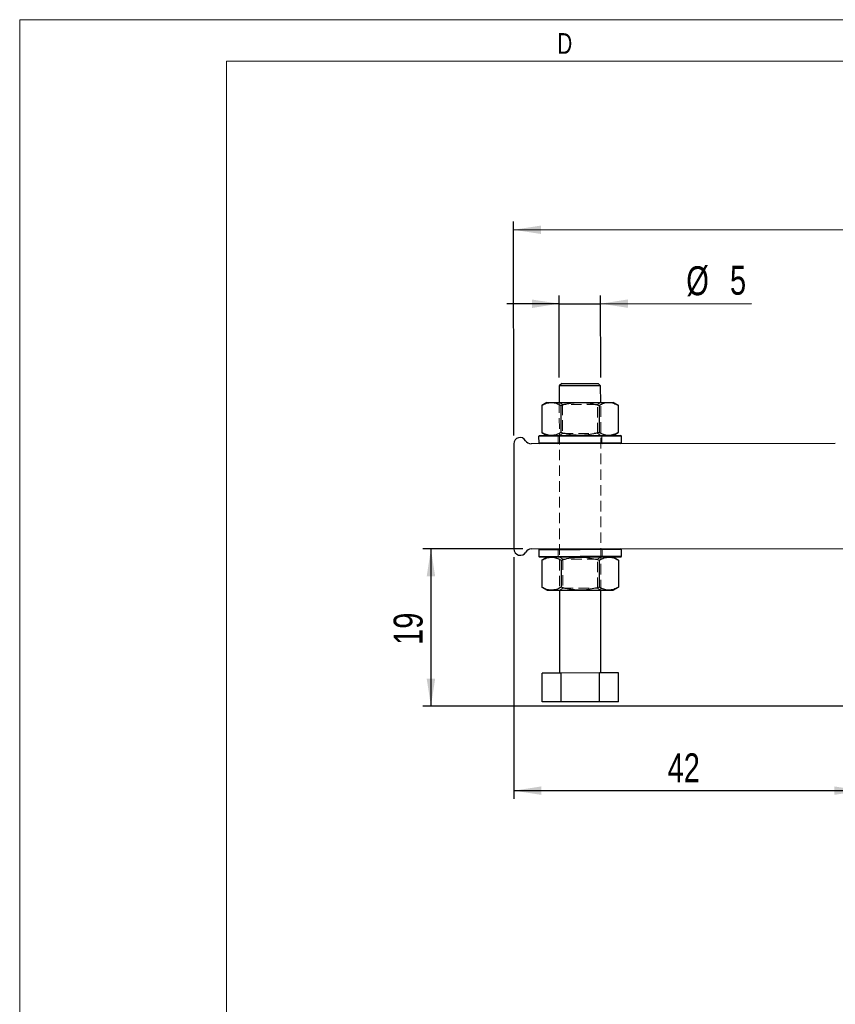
# Model space of a CAD drawing. Header units: millimetres. Extents: x 0 to 420, y 0 to 297.
# Tile 11 of 28: x 0 to 99, y 178 to 297. Entities that reach past the tile are written whole.
import ezdxf

# ---------------------------------------------------------------- set-up
doc = ezdxf.new("R2010")
doc.units = ezdxf.units.MM
doc.linetypes.add('HIDDEN', pattern=[1.905, 1.27, -0.635])
doc.layers.add('FORMATO', color=179, linetype='Continuous')
doc.styles.add('SLDTEXTSTYLE0', font='TXT', dxfattribs={"width": 0.75})
doc.styles.add('SLDTEXTSTYLE1', font='TXT', dxfattribs={"width": 0.744681})
doc.dimstyles.new('SLDDIMSTYLE0', dxfattribs={"dimtxt": 3.5, "dimasz": 3.302, "dimexe": 0, "dimexo": 0.0625, "dimgap": 0.875, "dimtad": 1, "dimdec": 1, "dimrnd": 1e-09, "dimzin": 12, "dimdsep": 46, "dimtxsty": 'SLDTEXTSTYLE0', "dimsah": 1, "dimcen": 0.09, "dimadec": 0, "dimazin": 3, "dimtfac": 1, "dimtdec": 1, "dimtmove": 0, "dimatfit": 0, "dimfxl": 0, "dimfrac": 2, "dimtolj": 1, "dimtzin": 12, "dimarcsym": 0})
doc.dimstyles.new('SLDDIMSTYLE1', dxfattribs={"dimtxt": 3.5, "dimasz": 3.302, "dimexe": 0, "dimexo": 0.0625, "dimgap": 0.875, "dimtad": 1, "dimdec": 1, "dimrnd": 1e-09, "dimzin": 12, "dimdsep": 46, "dimtxsty": 'SLDTEXTSTYLE0', "dimsah": 1, "dimcen": 0.09, "dimadec": 0, "dimazin": 3, "dimtfac": 1, "dimtofl": 0, "dimtmove": 0, "dimatfit": 3, "dimfxl": 0, "dimfrac": 2, "dimtolj": 1, "dimtzin": 12, "dimarcsym": 0})
doc.dimstyles.new('SLDDIMSTYLE3', dxfattribs={"dimtxt": 3.5, "dimasz": 3.302, "dimexe": 0, "dimexo": 0.0625, "dimgap": 0.875, "dimtad": 1, "dimdec": 3, "dimrnd": 1e-09, "dimzin": 12, "dimdsep": 46, "dimtxsty": 'SLDTEXTSTYLE0', "dimsah": 1, "dimcen": 0.09, "dimadec": 0, "dimazin": 3, "dimtfac": 1, "dimtdec": 3, "dimtmove": 0, "dimatfit": 0, "dimfxl": 0, "dimfrac": 2, "dimtolj": 1, "dimtzin": 12, "dimarcsym": 0})

# ---------------------------------------------------------------- blocks, each defined once
blk = doc.blocks.new('_D')
at = {"layer": 'FORMATO'}
for p, q in [((61.21, 233.21), (49.09, 233.21)), ((50.09, 233.21), (50.09, 214.22)), ((105.16, 214.22), (49.09, 214.22))]:
    blk.add_line(p, q, dxfattribs=at)
for points in [[(50.09, 233.21), (49.58, 229.91), (50.6, 229.91)], [(50.09, 214.22), (50.6, 217.52), (49.58, 217.52)]]:
    blk.add_solid(points, dxfattribs=at)
at = {"layer": 'FORMATO', "insert": (45.58, 221.61), "char_height": 3.5, "attachment_point": 1, "rotation": 90, "style": 'SLDTEXTSTYLE0'}
blk.add_mtext('19', dxfattribs=at)
blk = doc.blocks.new('_D_1')
at = {"layer": 'FORMATO'}
for p, q in [((60.13, 232.21), (60.13, 203)), ((102.16, 213.22), (102.16, 203)), ((60.13, 204), (102.16, 204))]:
    blk.add_line(p, q, dxfattribs=at)
for points in [[(60.13, 204), (63.43, 203.49), (63.43, 204.51)], [(102.16, 204), (98.85, 204.51), (98.85, 203.49)]]:
    blk.add_solid(points, dxfattribs=at)
at = {"layer": 'FORMATO', "insert": (78.7, 208.51), "char_height": 3.5, "attachment_point": 1, "style": 'SLDTEXTSTYLE0'}
blk.add_mtext('42', dxfattribs=at)
blk = doc.blocks.new('_D_2')
at = {"layer": 'FORMATO'}
for p, q in [((60.11, 246.91), (60.09, 272.78)), ((226.79, 236.72), (226.76, 272.94)), ((60.09, 271.78), (226.76, 271.94))]:
    blk.add_line(p, q, dxfattribs=at)
for points in [[(60.09, 271.78), (63.39, 271.27), (63.39, 272.29)], [(226.76, 271.94), (223.45, 272.44), (223.46, 271.42)]]:
    blk.add_solid(points, dxfattribs=at)
at = {"layer": 'FORMATO', "insert": (135.91, 276.36), "char_height": 3.5, "attachment_point": 1, "rotation": 0.0544, "style": 'SLDTEXTSTYLE0'}
blk.add_mtext('166.7', dxfattribs=at)
blk = doc.blocks.new('_D_4')
at = {"layer": 'FORMATO'}
for p, q in [((65.61, 253.92), (65.6, 263.85)), ((70.61, 253.92), (70.6, 263.85)), ((65.6, 262.85), (59.25, 262.84)), ((65.6, 262.85), (70.6, 262.85)), ((70.6, 262.85), (88.83, 262.87))]:
    blk.add_line(p, q, dxfattribs=at)
for points in [[(65.6, 262.85), (62.3, 263.35), (62.3, 262.33)], [(70.6, 262.85), (73.9, 262.35), (73.9, 263.36)]]:
    blk.add_solid(points, dxfattribs=at)
at = {"layer": 'FORMATO', "char_height": 3.5, "attachment_point": 1, "rotation": 0.0544, "style": 'SLDTEXTSTYLE0'}
for s, insert in [('%%c', (80.96, 267.37)), ('5', (86.24, 267.43))]:
    blk.add_mtext(s, dxfattribs=dict(at, insert=insert))

msp = doc.modelspace()

# ---------------------------------------------------------------- linework, layer by layer
at = {"color": 7, "linetype": 'Continuous', "lineweight": 25}
for p, q in [((65.9069, 253.2176), (65.6072, 252.9173)), ((68.1072, 252.9197), (65.6072, 252.9173)), ((65.6072, 252.9173), (65.6091, 250.9173)), ((65.9069, 253.2176), (68.1069, 253.2197)), ((68.1069, 253.2197), (70.3069, 253.2218)), ((70.6072, 252.9221), (68.1072, 252.9197)), ((70.6072, 252.9221), (70.3069, 253.2218)), ((70.6091, 250.9221), (70.6072, 252.9221)), ((64.1091, 250.9159), (63.4906, 250.5581)), ((63.4906, 250.5581), (63.4937, 247.2726)), ((64.1091, 250.9159), (64.6447, 250.9164)), ((64.6447, 250.9164), (68.1084, 250.9197)), ((65.7994, 250.5603), (65.8025, 247.2748)), ((68.1084, 250.9197), (71.5729, 250.923)), ((70.4182, 250.5646), (70.4213, 247.2792)), ((71.5729, 250.923), (72.1091, 250.9235)), ((72.7282, 250.5668), (72.1091, 250.9235)), ((72.7282, 250.5668), (72.7313, 247.2814)), ((63.2129, 246.9151), (63.113, 246.815)), ((68.1122, 246.8197), (63.113, 246.815)), ((63.113, 246.815), (63.1137, 246.015)), ((63.2129, 246.9151), (68.1121, 246.9197)), ((63.4937, 247.2726), (64.1129, 246.9159)), ((68.1121, 246.9197), (73.0129, 246.9244)), ((73.113, 246.8245), (68.1122, 246.8197)), ((72.1129, 246.9235), (72.7313, 247.2814)), ((73.113, 246.8245), (73.0129, 246.9244)), ((73.1137, 246.0245), (73.113, 246.8245)), ((60.1138, 245.9121), (60.1259, 233.2121)), ((98.9758, 245.949), (62.1957, 245.9141)), ((63.1137, 246.015), (68.1129, 246.0197)), ((63.1137, 246.015), (63.2138, 245.9151)), ((68.1129, 246.0197), (73.1137, 246.0245)), ((73.0138, 245.9244), (73.1137, 246.0245)), ((62.2077, 233.2141), (100.9697, 233.2509)), ((73.126, 233.1245), (73.0259, 233.2244)), ((63.2259, 233.2151), (63.126, 233.115)), ((68.1252, 233.1197), (63.126, 233.115)), ((63.126, 233.115), (63.1267, 232.315)), ((63.1267, 232.315), (68.126, 232.3197)), ((63.1267, 232.315), (63.2268, 232.2151)), ((68.1261, 232.2197), (63.2268, 232.2151)), ((64.1268, 232.2159), (63.5084, 231.8581)), ((73.126, 233.1245), (68.1252, 233.1197)), ((68.126, 232.3197), (73.1267, 232.3245)), ((73.0268, 232.2244), (68.1261, 232.2197)), ((72.746, 231.8669), (72.1268, 232.2235)), ((73.0268, 232.2244), (73.1267, 232.3245)), ((73.1267, 232.3245), (73.126, 233.1245)), ((63.5084, 231.8581), (63.5115, 228.5726)), ((65.8171, 231.8603), (65.8203, 228.5748)), ((70.4359, 231.8647), (70.4391, 228.5792)), ((72.746, 231.8669), (72.7491, 228.5814)), ((63.5115, 228.5726), (64.1306, 228.2159)), ((72.1306, 228.2235), (72.7491, 228.5814)), ((64.1306, 228.2159), (64.6662, 228.2164)), ((64.6662, 228.2164), (68.13, 228.2197)), ((65.6306, 228.2174), (65.6401, 218.2174)), ((68.13, 228.2197), (71.5944, 228.223)), ((70.6401, 218.2221), (70.6306, 228.2221)), ((71.5944, 228.223), (72.1306, 228.2235)), ((65.8307, 218.2175), (63.5213, 218.2154)), ((63.5247, 214.7154), (63.5213, 218.2154)), ((70.4495, 218.2219), (65.8307, 218.2175)), ((65.8341, 214.7175), (65.8307, 218.2175)), ((72.7589, 218.2241), (70.4495, 218.2219)), ((70.4529, 214.7219), (70.4495, 218.2219)), ((72.7623, 214.7241), (72.7589, 218.2241)), ((65.8341, 214.7175), (63.5247, 214.7154)), ((70.4529, 214.7219), (65.8341, 214.7175)), ((72.7623, 214.7241), (70.4529, 214.7219))]:
    msp.add_line(p, q, dxfattribs=at)
at = {"color": 7, "linetype": 'HIDDEN', "lineweight": 18}
for p, q in [((65.6091, 250.9173), (65.6306, 228.2174)), ((65.6378, 250.9174), (66.0093, 250.6578)), ((65.8007, 250.5603), (65.8038, 247.2748)), ((70.2093, 250.6618), (66.0093, 250.6578)), ((66.0093, 250.6578), (66.0126, 247.1777)), ((70.2093, 250.6618), (70.5803, 250.9221)), ((70.2126, 247.1817), (70.2093, 250.6618)), ((70.4195, 250.5647), (70.4226, 247.2792)), ((70.6306, 228.2221), (70.6091, 250.9221)), ((64.1893, 246.9925), (64.6491, 246.9164)), ((65.3629, 246.9171), (65.463, 246.8172)), ((65.463, 246.8172), (65.4637, 246.0172)), ((66.0126, 247.1777), (65.6416, 246.9174)), ((66.0126, 247.1777), (70.2126, 247.1817)), ((70.5841, 246.9221), (70.2126, 247.1817)), ((70.763, 246.8222), (70.8629, 246.9223)), ((70.7637, 246.0222), (70.763, 246.8222)), ((65.4637, 246.0172), (65.3638, 245.9171)), ((70.8638, 245.9223), (70.7637, 246.0222)), ((70.776, 233.1222), (70.8759, 233.2223)), ((65.3759, 233.2171), (65.476, 233.1172)), ((65.4767, 232.3172), (65.3768, 232.2171)), ((65.476, 233.1172), (65.4767, 232.3172)), ((65.6556, 232.2174), (66.0271, 231.9578)), ((70.2271, 231.9618), (70.5981, 232.2221)), ((70.7767, 232.3222), (70.776, 233.1222)), ((70.8768, 232.2223), (70.7767, 232.3222)), ((65.8184, 231.8603), (65.8215, 228.5748)), ((70.2271, 231.9618), (66.0271, 231.9578)), ((66.0271, 231.9578), (66.0304, 228.4777)), ((70.2304, 228.4817), (70.2271, 231.9618)), ((70.4372, 231.8647), (70.4403, 228.5792)), ((66.0304, 228.4777), (65.6594, 228.2174)), ((66.0304, 228.4777), (70.2304, 228.4817)), ((70.6019, 228.2221), (70.2304, 228.4817)), ((64.2071, 228.2925), (64.6669, 228.2164))]:
    msp.add_line(p, q, dxfattribs=at)
at = {"color": 7, "linetype": 'Continuous', "lineweight": 25}
for centre, start, end in [((60.8758, 245.9129), 30.054416, 180.054405), ((62.1949, 246.6761), 210.054419, 270.054413), ((60.8879, 233.2129), 180.054421, 330.05441), ((62.2084, 232.4521), 90.054413, 150.054406)]:
    msp.add_arc(centre, 0.762, start, end, dxfattribs=at)
for points, knots in [([(63.4906, 250.5581), (63.678, 250.6581), (64.0562, 250.86), (64.4473, 250.8975), (64.6447, 250.9164)], [0, 0, 0, 0, 0.49545796, 1, 1, 1, 1]), ([(64.6447, 250.9164), (64.672, 250.916), (64.8792, 250.913), (65.27, 250.8354), (65.6218, 250.6525), (65.7994, 250.5603)], [0, 0, 0, 0, 0.07004739, 0.53076243, 1, 1, 1, 1]), ([(65.7994, 250.5603), (65.9645, 250.6056), (66.4217, 250.7312), (67.1912, 250.8825), (67.8014, 250.9073), (68.1084, 250.9197)], [0, 0, 0, 0, 0.21922417, 0.60707358, 1, 1, 1, 1]), ([(68.1084, 250.9197), (68.2949, 250.9157), (69.0764, 250.899), (69.8381, 250.7092), (70.4182, 250.5646)], [0, 0, 0, 0, 0.23855117, 1, 1, 1, 1]), ([(70.4182, 250.5646), (70.6057, 250.6647), (70.9841, 250.8666), (71.3754, 250.9041), (71.5729, 250.923)], [0, 0, 0, 0, 0.49545796, 1, 1, 1, 1]), ([(71.5729, 250.923), (71.6002, 250.9226), (71.8075, 250.9196), (72.1985, 250.8419), (72.5506, 250.6591), (72.7282, 250.5668)], [0, 0, 0, 0, 0.07004739, 0.53076243, 1, 1, 1, 1]), ([(64.6485, 246.9164), (64.6211, 246.9168), (64.4139, 246.9199), (64.0231, 246.9975), (63.6713, 247.1803), (63.4937, 247.2726)], [0, 0, 0, 0, 0.07004739, 0.53076243, 1, 1, 1, 1]), ([(65.8025, 247.2748), (65.6151, 247.1748), (65.2369, 246.9729), (64.8458, 246.9354), (64.6485, 246.9164)], [0, 0, 0, 0, 0.49545796, 1, 1, 1, 1]), ([(68.1122, 246.9197), (67.8094, 246.9313), (67.1991, 246.9546), (66.4293, 247.1039), (65.9677, 247.2297), (65.8025, 247.2748)], [0, 0, 0, 0, 0.3875159, 0.78077635, 1, 1, 1, 1]), ([(70.4213, 247.2792), (69.8415, 247.1336), (69.0801, 246.9423), (68.2987, 246.9241), (68.1122, 246.9197)], [0, 0, 0, 0, 0.76144883, 1, 1, 1, 1]), ([(71.5767, 246.923), (71.5493, 246.9234), (71.342, 246.9264), (70.951, 247.0041), (70.5989, 247.1869), (70.4213, 247.2792)], [0, 0, 0, 0, 0.07004739, 0.53076243, 1, 1, 1, 1]), ([(72.7313, 247.2814), (72.5439, 247.1813), (72.1654, 246.9794), (71.7741, 246.9419), (71.5767, 246.923)], [0, 0, 0, 0, 0.495457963, 1, 1, 1, 1]), ([(63.5084, 231.8581), (63.6958, 231.9581), (64.074, 232.16), (64.4651, 232.1975), (64.6624, 232.2164)], [0, 0, 0, 0, 0.49545796, 1, 1, 1, 1]), ([(64.6624, 232.2164), (64.6898, 232.216), (64.897, 232.213), (65.2877, 232.1354), (65.6396, 231.9525), (65.8171, 231.8603)], [0, 0, 0, 0, 0.07004739, 0.53076243, 1, 1, 1, 1]), ([(65.8171, 231.8603), (65.9823, 231.9056), (66.4395, 232.0312), (67.2089, 232.1825), (67.8191, 232.2073), (68.1262, 232.2197)], [0, 0, 0, 0, 0.21922417, 0.60707358, 1, 1, 1, 1]), ([(68.1262, 232.2197), (68.3126, 232.2157), (69.0941, 232.199), (69.8559, 232.0092), (70.4359, 231.8647)], [0, 0, 0, 0, 0.238551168, 1, 1, 1, 1]), ([(70.4359, 231.8647), (70.6234, 231.9647), (71.0018, 232.1666), (71.3932, 232.2041), (71.5906, 232.223)], [0, 0, 0, 0, 0.495457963, 1, 1, 1, 1]), ([(71.5906, 232.223), (71.618, 232.2226), (71.8253, 232.2196), (72.2163, 232.1419), (72.5683, 231.9591), (72.746, 231.8669)], [0, 0, 0, 0, 0.07004739, 0.53076243, 1, 1, 1, 1]), ([(64.6662, 228.2164), (64.6389, 228.2168), (64.4317, 228.2199), (64.0409, 228.2975), (63.689, 228.4804), (63.5115, 228.5726)], [0, 0, 0, 0, 0.07004739, 0.53076243, 1, 1, 1, 1]), ([(65.8203, 228.5748), (65.6329, 228.4748), (65.2547, 228.2729), (64.8636, 228.2354), (64.6662, 228.2164)], [0, 0, 0, 0, 0.49545796, 1, 1, 1, 1]), ([(68.13, 228.2197), (67.8271, 228.2313), (67.2169, 228.2546), (66.447, 228.4039), (65.9855, 228.5298), (65.8203, 228.5748)], [0, 0, 0, 0, 0.3875159, 0.78077635, 1, 1, 1, 1]), ([(70.4391, 228.5792), (69.8593, 228.4336), (69.0979, 228.2423), (68.3164, 228.2241), (68.13, 228.2197)], [0, 0, 0, 0, 0.76144883, 1, 1, 1, 1]), ([(71.5944, 228.223), (71.5671, 228.2234), (71.3597, 228.2265), (70.9688, 228.3041), (70.6167, 228.4869), (70.4391, 228.5792)], [0, 0, 0, 0, 0.07004739, 0.53076243, 1, 1, 1, 1]), ([(72.7491, 228.5814), (72.5616, 228.4814), (72.1832, 228.2795), (71.7919, 228.2419), (71.5944, 228.223)], [0, 0, 0, 0, 0.49545796, 1, 1, 1, 1])]:
    msp.add_open_spline(points, degree=3, knots=knots, dxfattribs=at)
at = {"color": 7, "linetype": 'HIDDEN', "lineweight": 18}
for points in [[(71.5773, 246.923), (71.6047, 246.9233), (71.7583, 246.9247), (71.9109, 246.966), (72.0363, 247)], [(71.5951, 228.223), (71.6224, 228.2233), (71.7761, 228.2247), (71.9287, 228.266), (72.0541, 228.3)]]:
    msp.add_open_spline(points, degree=3, knots=[0, 0, 0, 0, 0.17800561, 1, 1, 1, 1], dxfattribs=at)
at = {"layer": 'FORMATO', "color": 7, "linetype": 'Continuous', "lineweight": 18}
for p, q in [((420.3727, 297.169), (0.3727, 297.169)), ((0.3727, 0.169), (0.3727, 297.169)), ((25.3727, 292.169), (415.3727, 292.169)), ((25.3727, 5.169), (25.3727, 292.169))]:
    msp.add_line(p, q, dxfattribs=at)

# ---------------------------------------------------------------- texts
at = {"layer": 'FORMATO', "color": 7, "insert": (65.3727, 295.5445), "char_height": 2.5, "attachment_point": 1, "style": 'SLDTEXTSTYLE1'}
msp.add_mtext('D', dxfattribs=at)

# ---------------------------------------------------------------- dimensions: what is measured, and where the dimension line sits
at = {"layer": 'FORMATO'}
for base, p1, p2, angle, dimstyle, picture, middle in [((226.7568, 271.9357), (60.1138, 245.9121), (226.7912, 235.7222), 0.054413, 'SLDDIMSTYLE1', '_D_2', (141.7299, 271.855)), ((50.0928, 214.2175), (62.2077, 233.2141), (106.1555, 214.2175), 90, 'SLDDIMSTYLE0', '_D', (50.0928, 224.1933)), ((102.1555, 204.0017), (60.1259, 233.2121), (102.1555, 214.2175), 0, 'SLDDIMSTYLE1', '_D_1', (81.2827, 204.0017))]:
    dim = msp.add_linear_dim(base=base, p1=p1, p2=p2, angle=angle, dimstyle=dimstyle, dxfattribs=at)
    dim.commit()
    dim.dimension.update_dxf_attribs({"geometry": picture, "text_midpoint": middle, "dimtype": 160})
dim = msp.add_linear_dim(base=(70.5978, 262.8506), p1=(65.6072, 252.9173), p2=(70.6072, 252.9221), angle=0.054413, text='%%c<>', dimstyle='SLDDIMSTYLE3', dxfattribs=at)
dim.commit()
dim.dimension.update_dxf_attribs({"geometry": '_D_4', "text_midpoint": (84.8971, 262.8642), "dimtype": 160})

doc.saveas('drawing.dxf')
